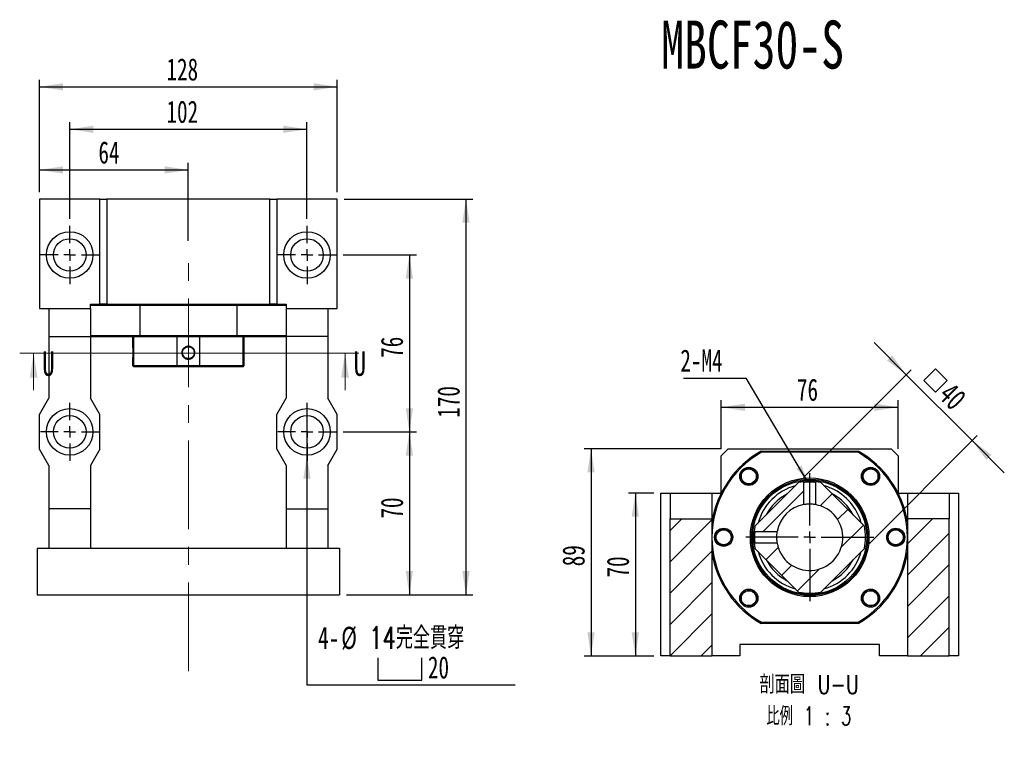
# Model space of a CAD drawing. Header units: millimetres. Extents: x 25 to 291, y 5 to 200.
# Tile 2 of 9: x 33 to 174, y 94 to 200. Entities that reach past the tile are written whole.
import ezdxf

# ---------------------------------------------------------------- set-up
doc = ezdxf.new("R2010")
doc.units = ezdxf.units.MM
doc.linetypes.add('CENTERX2', pattern=[20.32, 12.7, -2.54, 2.54, -2.54])
doc.layers.add('圖層0', color=7, linetype='Continuous')
doc.styles.add('SLDTEXTSTYLE0', font='TXT', dxfattribs={"width": 0.7})
doc.styles.add('SLDTEXTSTYLE1', font='TXT', dxfattribs={"width": 0.7, "bigfont": 'bigfont'})
doc.styles.add('SLDTEXTSTYLE2', font='TXT', dxfattribs={"width": 0.75})
doc.styles.add('SLDTEXTSTYLE3', font='TXT', dxfattribs={"width": 0.75, "bigfont": 'bigfont'})
doc.styles.add('SLDTEXTSTYLE4', font='TXT', dxfattribs={"width": 0.65625, "bigfont": 'bigfont'})
doc.dimstyles.new('SLDDIMSTYLE1', dxfattribs={"dimtxt": 0.18, "dimasz": 2.5, "dimexe": 0, "dimexo": 0.0625, "dimgap": 0, "dimtad": 0, "dimtih": 1, "dimtoh": 1, "dimdec": 0, "dimrnd": 1e-09, "dimzin": 0, "dimdsep": 46, "dimtxsty": 'Standard', "dimsah": 1, "dimcen": 0.09, "dimadec": 0, "dimazin": 0, "dimtfac": 2.5, "dimtdec": 0, "dimtofl": 0, "dimtmove": 0, "dimatfit": 3, "dimfxl": 1, "dimfrac": 2, "dimtolj": 1, "dimtzin": 0, "dimarcsym": 0})
doc.dimstyles.new('SLDDIMSTYLE2', dxfattribs={"dimtxt": 3.389974, "dimasz": 2.5, "dimexe": 0, "dimexo": 0.0625, "dimgap": 0.847493, "dimtad": 1, "dimlfac": 3, "dimrnd": 1e-09, "dimzin": 12, "dimdsep": 46, "dimtxsty": 'SLDTEXTSTYLE0', "dimsah": 1, "dimcen": 0.09, "dimadec": 0, "dimazin": 3, "dimtfac": 1, "dimtofl": 0, "dimtmove": 0, "dimatfit": 3, "dimfxl": 1, "dimfrac": 2, "dimtolj": 1, "dimtzin": 12, "dimarcsym": 0})
doc.dimstyles.new('SLDDIMSTYLE3', dxfattribs={"dimtxt": 3.389974, "dimasz": 2.5, "dimexe": 0, "dimexo": 0.0625, "dimgap": 0.847493, "dimtad": 0, "dimtih": 1, "dimtoh": 1, "dimlfac": 3, "dimrnd": 1e-09, "dimzin": 12, "dimdsep": 46, "dimtxsty": 'SLDTEXTSTYLE0', "dimblk1": 'NONE', "dimsah": 1, "dimcen": 0, "dimadec": 0, "dimazin": 3, "dimtfac": 1, "dimtmove": 0, "dimatfit": 3, "dimldrblk": 'NONE', "dimfxl": 1, "dimfrac": 2, "dimtolj": 1, "dimtzin": 12, "dimarcsym": 0})
doc.dimstyles.new('SLDDIMSTYLE4', dxfattribs={"dimtxt": 3.389974, "dimasz": 2.5, "dimexe": 0, "dimexo": 0.0625, "dimgap": 0.847493, "dimtad": 1, "dimlfac": 3, "dimrnd": 1e-09, "dimzin": 12, "dimdsep": 46, "dimtxsty": 'SLDTEXTSTYLE0', "dimsah": 1, "dimcen": 0.09, "dimadec": 0, "dimazin": 3, "dimtfac": 1, "dimtmove": 0, "dimatfit": 0, "dimfxl": 1, "dimfrac": 2, "dimtolj": 1, "dimtzin": 12, "dimarcsym": 0})

# ---------------------------------------------------------------- blocks, each defined once
blk = doc.blocks.new('_D_1')
at = {"layer": '圖層0', "color": 7}
for p, q in [((79.54, 140.51), (90.04, 140.51)), ((89.04, 140.51), (89.04, 117.18)), ((80.04, 117.18), (90.04, 117.18))]:
    blk.add_line(p, q, dxfattribs=at)
for points in [[(89.04, 140.51), (88.52, 137.12), (89.56, 137.12)], [(89.04, 117.18), (89.56, 120.57), (88.52, 120.57)]]:
    blk.add_solid(points, dxfattribs=at)
at = {"layer": '圖層0', "color": 7, "insert": (84.95, 128.09), "char_height": 3.175, "attachment_point": 1, "rotation": 90, "style": 'SLDTEXTSTYLE0'}
blk.add_mtext('70', dxfattribs=at)
blk = doc.blocks.new('_D_2')
at = {"layer": '圖層0', "color": 7}
for p, q in [((79.71, 173.84), (98.15, 173.84)), ((97.15, 173.84), (97.15, 117.18)), ((80.04, 117.18), (98.15, 117.18))]:
    blk.add_line(p, q, dxfattribs=at)
for points in [[(97.15, 173.84), (96.63, 170.45), (97.68, 170.45)], [(97.15, 117.18), (97.68, 120.57), (96.63, 120.57)]]:
    blk.add_solid(points, dxfattribs=at)
at = {"layer": '圖層0', "color": 7, "insert": (93.06, 142.53), "char_height": 3.175, "attachment_point": 1, "rotation": 90, "style": 'SLDTEXTSTYLE0'}
blk.add_mtext('170', dxfattribs=at)
blk = doc.blocks.new('_D_3')
at = {"layer": '圖層0', "color": 7}
for p, q in [((36.04, 174.84), (36.04, 179.02)), ((36.04, 178.02), (57.37, 178.02)), ((57.37, 167.86), (57.37, 179.02))]:
    blk.add_line(p, q, dxfattribs=at)
for points in [[(36.04, 178.02), (39.43, 177.5), (39.43, 178.54)], [(57.37, 178.02), (53.98, 178.54), (53.98, 177.5)]]:
    blk.add_solid(points, dxfattribs=at)
at = {"layer": '圖層0', "color": 7, "insert": (44.49, 182.11), "char_height": 3.175, "attachment_point": 1, "style": 'SLDTEXTSTYLE0'}
blk.add_mtext('64', dxfattribs=at)
blk = doc.blocks.new('_D_4')
at = {"layer": '圖層0', "color": 7}
for p, q in [((36.04, 174.84), (36.04, 190.92)), ((78.71, 174.84), (78.71, 190.92)), ((36.04, 189.92), (78.71, 189.92))]:
    blk.add_line(p, q, dxfattribs=at)
for points in [[(36.04, 189.92), (39.43, 189.4), (39.43, 190.44)], [(78.71, 189.92), (75.32, 190.44), (75.32, 189.4)]]:
    blk.add_solid(points, dxfattribs=at)
at = {"layer": '圖層0', "color": 7, "insert": (54.24, 194.01), "char_height": 3.175, "attachment_point": 1, "style": 'SLDTEXTSTYLE0'}
blk.add_mtext('128', dxfattribs=at)
blk = doc.blocks.new('SW_SYMBOL_HOLE_SPOT')
at = {"layer": '圖層0', "color": 0}
for p, q in [((0, 875), (0, 75)), ((1600, 75), (1600, 875)), ((0, 75), (1600, 75))]:
    blk.add_line(p, q, dxfattribs=at)
blk = doc.blocks.new('_D_5')
at = {"layer": '圖層0'}
for p, q in [((74.37, 143.84), (74.37, 137.18)), ((74.37, 137.18), (74.37, 104.28)), ((74.37, 104.28), (104.21, 104.28))]:
    blk.add_line(p, q, dxfattribs=at)
blk.add_solid([(74.37, 137.18), (73.85, 133.79), (74.9, 133.79)], dxfattribs=at)
at = {"layer": '圖層0', "xscale": 0.003964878, "yscale": 0.003964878, "zscale": 0.003964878}
blk.add_blockref('SW_SYMBOL_HOLE_SPOT', (84.5, 104.67), dxfattribs=at)
at = {"layer": '圖層0', "char_height": 3.175, "attachment_point": 1}
for s, insert, style in [('14\\M+18AAE\\M+19153\\M+18AD1\\M+190FA', (83.3, 112.6), 'SLDTEXTSTYLE1'), ('4-', (75.96, 112.6), 'SLDTEXTSTYLE0'), ('%%c', (79.28, 112.6), 'SLDTEXTSTYLE0'), ('20', (91.7, 108.37), 'SLDTEXTSTYLE0')]:
    blk.add_mtext(s, dxfattribs=dict(at, insert=insert, style=style))
blk = doc.blocks.new('_NONE')
blk = doc.blocks.new('_D_6')
at = {"layer": '圖層0', "color": 7}
for p, q in [((40.37, 171.01), (40.37, 184.84)), ((74.37, 171.01), (74.37, 184.84)), ((40.37, 183.84), (74.37, 183.84))]:
    blk.add_line(p, q, dxfattribs=at)
for points in [[(40.37, 183.84), (43.76, 183.32), (43.76, 184.36)], [(74.37, 183.84), (70.98, 184.36), (70.98, 183.32)]]:
    blk.add_solid(points, dxfattribs=at)
at = {"layer": '圖層0', "color": 7, "insert": (54.24, 187.94), "char_height": 3.175, "attachment_point": 1, "style": 'SLDTEXTSTYLE0'}
blk.add_mtext('102', dxfattribs=at)
blk = doc.blocks.new('_D_7')
at = {"layer": '圖層0', "color": 7}
for p, q in [((79.54, 165.84), (90.04, 165.84)), ((89.04, 165.84), (89.04, 140.51)), ((79.54, 140.51), (90.04, 140.51))]:
    blk.add_line(p, q, dxfattribs=at)
for points in [[(89.04, 165.84), (88.52, 162.45), (89.56, 162.45)], [(89.04, 140.51), (89.56, 143.9), (88.52, 143.9)]]:
    blk.add_solid(points, dxfattribs=at)
at = {"layer": '圖層0', "color": 7, "insert": (84.95, 151.11), "char_height": 3.175, "attachment_point": 1, "rotation": 90, "style": 'SLDTEXTSTYLE0'}
blk.add_mtext('76', dxfattribs=at)
blk = doc.blocks.new('SW_CENTERMARKSYMBOL_2')
at = {"layer": '圖層0', "color": 0}
for p, q in [((0, 1.67), (0, 4.17)), ((-1.67, 0), (-4.17, 0)), ((0, 0), (-0.83, 0)), ((0, 0), (0, 0.83)), ((0, 0), (0, -0.83)), ((0, 0), (0.83, 0)), ((1.67, 0), (4.17, 0)), ((0, -1.67), (0, -4.17))]:
    blk.add_line(p, q, dxfattribs=at)
blk = doc.blocks.new('SW_CENTERMARKSYMBOL_3')
at = {"layer": '圖層0', "color": 0}
for p, q in [((0, 1.67), (0, 4.17)), ((-1.67, 0), (-4.17, 0)), ((0, 0), (-0.83, 0)), ((0, 0), (0, 0.83)), ((0, 0), (0, -0.83)), ((0, 0), (0.83, 0)), ((1.67, 0), (4.17, 0)), ((0, -1.67), (0, -4.17))]:
    blk.add_line(p, q, dxfattribs=at)
blk = doc.blocks.new('SW_CENTERMARKSYMBOL_4')
at = {"layer": '圖層0', "color": 0}
for p, q in [((0, 1.67), (0, 4.17)), ((-1.67, 0), (-4.17, 0)), ((0, 0), (-0.83, 0)), ((0, 0), (0, 0.83)), ((0, 0), (0, -0.83)), ((0, 0), (0.83, 0)), ((1.67, 0), (4.17, 0)), ((0, -1.67), (0, -4.17))]:
    blk.add_line(p, q, dxfattribs=at)
blk = doc.blocks.new('SW_CENTERMARKSYMBOL_5')
at = {"layer": '圖層0', "color": 0}
for p, q in [((0, 1.67), (0, 4.17)), ((-1.67, 0), (-4.17, 0)), ((0, 0), (-0.83, 0)), ((0, 0), (0, 0.83)), ((0, 0), (0, -0.83)), ((0, 0), (0.83, 0)), ((1.67, 0), (4.17, 0)), ((0, -1.67), (0, -4.17))]:
    blk.add_line(p, q, dxfattribs=at)
blk = doc.blocks.new('_D_8')
at = {"layer": '圖層0', "color": 7}
for p, q in [((124.07, 131.74), (120.42, 131.74)), ((121.42, 131.74), (121.42, 108.41)), ((124.07, 108.41), (120.42, 108.41))]:
    blk.add_line(p, q, dxfattribs=at)
for points in [[(121.42, 131.74), (120.9, 128.35), (121.94, 128.35)], [(121.42, 108.41), (121.94, 111.8), (120.9, 111.8)]]:
    blk.add_solid(points, dxfattribs=at)
at = {"layer": '圖層0', "color": 7, "insert": (117.33, 119.65), "char_height": 3.175, "attachment_point": 1, "rotation": 90, "style": 'SLDTEXTSTYLE0'}
blk.add_mtext('70', dxfattribs=at)
blk = doc.blocks.new('_D_9')
at = {"layer": '圖層0', "color": 7}
for p, q in [((133.73, 138.08), (114.07, 138.08)), ((115.07, 138.08), (115.07, 108.41)), ((124.07, 108.41), (114.07, 108.41))]:
    blk.add_line(p, q, dxfattribs=at)
for points in [[(115.07, 138.08), (114.55, 134.69), (115.59, 134.69)], [(115.07, 108.41), (115.59, 111.8), (114.55, 111.8)]]:
    blk.add_solid(points, dxfattribs=at)
at = {"layer": '圖層0', "color": 7, "insert": (110.97, 121.26), "char_height": 3.175, "attachment_point": 1, "rotation": 90, "style": 'SLDTEXTSTYLE0'}
blk.add_mtext('89', dxfattribs=at)
blk = doc.blocks.new('_D_10')
at = {"layer": '圖層0', "color": 7}
for p, q in [((133.73, 138.08), (133.73, 145.03)), ((133.73, 144.03), (159.07, 144.03)), ((159.07, 138.08), (159.07, 145.03))]:
    blk.add_line(p, q, dxfattribs=at)
for points in [[(133.73, 144.03), (137.12, 143.51), (137.12, 144.56)], [(159.07, 144.03), (155.68, 144.56), (155.68, 143.51)]]:
    blk.add_solid(points, dxfattribs=at)
at = {"layer": '圖層0', "color": 7, "insert": (144.58, 148.13), "char_height": 3.175, "attachment_point": 1, "style": 'SLDTEXTSTYLE0'}
blk.add_mtext('76', dxfattribs=at)
blk = doc.blocks.new('SW_SYMBOL_MOD_BOX')
at = {"layer": '圖層0', "color": 0}
for p, q in [((200, 200), (200, 800)), ((200, 800), (800, 800)), ((800, 800), (800, 200)), ((200, 200), (800, 200))]:
    blk.add_line(p, q, dxfattribs=at)
blk = doc.blocks.new('_D_11')
at = {"layer": '圖層0', "color": 7}
for p, q in [((160.25, 148.69), (155.64, 153.3)), ((145.52, 133.96), (160.96, 149.4)), ((160.25, 148.69), (169.68, 139.26)), ((154.95, 124.53), (170.39, 139.97)), ((169.68, 139.26), (174.29, 134.65))]:
    blk.add_line(p, q, dxfattribs=at)
for points in [[(160.25, 148.69), (158.22, 151.46), (157.49, 150.72)], [(169.68, 139.26), (171.71, 136.5), (172.45, 137.23)]]:
    blk.add_solid(points, dxfattribs=at)
at = {"layer": '圖層0', "color": 7, "xscale": 0.003964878, "yscale": 0.003964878, "zscale": 0.003964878, "rotation": 315}
blk.add_blockref('SW_SYMBOL_MOD_BOX', (161.63, 147.87), dxfattribs=at)
at = {"layer": '圖層0', "color": 7, "insert": (166.94, 147.79), "char_height": 3.175, "attachment_point": 1, "rotation": 315, "style": 'SLDTEXTSTYLE0'}
blk.add_mtext('40', dxfattribs=at)
blk = doc.blocks.new('SW_NOTE_1')
at = {"layer": '圖層0', "color": 0, "char_height": 2.6458, "attachment_point": 2}
for s, insert, style in [('\\M+19655\\M+196CA\\M+19AA4 U-U', (8.6, 3.41), 'SLDTEXTSTYLE3'), ('\\M+194E4\\M+197E1 1 : 3', (8.56, -1.12), 'SLDTEXTSTYLE4')]:
    blk.add_mtext(s, dxfattribs=dict(at, insert=insert, style=style))
blk = doc.blocks.new('SW_NOTE_2')
at = {"layer": '圖層0', "color": 0}
blk.add_line((-8.96, 0), (0, 0), dxfattribs=at)
at = {"layer": '圖層0', "color": 0, "insert": (-9.41, 4.11), "char_height": 3.175, "attachment_point": 1, "style": 'SLDTEXTSTYLE0'}
blk.add_mtext('2-M4', dxfattribs=at)
blk = doc.blocks.new('SW_CENTERMARKSYMBOL_6')
at = {"layer": '圖層0', "color": 0}
for p, q in [((0, 1.67), (0, 9.17)), ((-1.67, 0), (-9.17, 0)), ((0, 0), (-0.83, 0)), ((0, 0), (0, 0.83)), ((0, 0), (0, -0.83)), ((0, 0), (0.83, 0)), ((1.67, 0), (9.17, 0)), ((0, -1.67), (0, -9.17))]:
    blk.add_line(p, q, dxfattribs=at)

msp = doc.modelspace()

# ---------------------------------------------------------------- hatches: boundary and pattern name
at = {"layer": '圖層0', "linetype": 'Continuous', "lineweight": 18}
h = msp.add_hatch(dxfattribs=at)
h.set_pattern_fill('ANSI31', color=256, style=0)
edge = h.paths.add_edge_path(flags=0)
edge.add_spline(control_points=[(138.4563, 126.35), (138.4711, 126.3352), (138.4858, 126.3204), (138.5006, 126.3056), (138.5082, 126.298), (138.5158, 126.2904), (138.5234, 126.2828), (138.531, 126.2752), (138.5385, 126.2676), (138.5461, 126.26)], knot_values=[0, 0, 0, 0, 0.0001883, 0.0001883, 0.0001883, 0.0002849, 0.0002849, 0.0002849, 0.00038151, 0.00038151, 0.00038151, 0.00038151], weights=[1, 1, 1, 1, 1, 1, 1, 1, 1, 1], degree=3, periodic=0)
edge.add_line((138.5461, 126.26), (141.7275, 126.2601))
edge.add_arc((146.4011, 125.4115), 4.75, 100.290226, 169.709774, ccw=False)
edge.add_line((145.5525, 130.0851), (145.5525, 133.2665))
edge.add_spline(control_points=[(145.5525, 133.2665), (145.5378, 133.2813), (145.523, 133.296), (145.5082, 133.3108), (145.5006, 133.3184), (145.493, 133.326), (145.4854, 133.3336), (145.4778, 133.3412), (145.4702, 133.3487), (145.4626, 133.3563)], knot_values=[0, 0, 0, 0, 0.00018829, 0.00018829, 0.00018829, 0.0002849, 0.0002849, 0.0002849, 0.00038151, 0.00038151, 0.00038151, 0.00038151], weights=[1, 1, 1, 1, 1, 1, 1, 1, 1, 1], degree=3, periodic=0)
edge.add_arc((146.4011, 125.4115), 8, 96.736461, 101.44269)
edge.add_line((144.814, 133.2525), (138.5601, 126.9986))
edge.add_arc((146.4011, 125.4115), 8, 168.55731, 173.262657)
h = msp.add_hatch(dxfattribs=at)
h.set_pattern_fill('ANSI31', color=256, style=0)
edge = h.paths.add_edge_path(flags=0)
edge.add_line((138.5601, 123.8244), (144.814, 117.5706))
edge.add_arc((146.4011, 125.4115), 8, 258.55731, 281.44269)
edge.add_line((147.9882, 117.5706), (154.242, 123.8244))
edge.add_arc((146.4011, 125.4115), 8, 348.55731, 371.44269)
edge.add_line((154.242, 126.9986), (147.9882, 133.2525))
edge.add_arc((146.4011, 125.4115), 8, 78.55731, 83.262883)
edge.add_spline(control_points=[(147.3396, 133.3563), (147.3247, 133.3415), (147.3099, 133.3268), (147.2951, 133.312), (147.2875, 133.3044), (147.2799, 133.2968), (147.2723, 133.2892), (147.2647, 133.2816), (147.2571, 133.2741), (147.2495, 133.2665)], knot_values=[0, 0, 0, 0, 0.0001883, 0.0001883, 0.0001883, 0.0002849, 0.0002849, 0.0002849, 0.00038151, 0.00038151, 0.00038151, 0.00038151], weights=[1, 1, 1, 1, 1, 1, 1, 1, 1, 1], degree=3, periodic=0)
edge.add_line((147.2495, 133.2665), (147.2496, 130.0851))
edge.add_arc((146.4011, 125.4115), 4.75, -169.709774, 79.709774, ccw=False)
edge.add_line((141.7275, 124.563), (138.5461, 124.563))
edge.add_spline(control_points=[(138.5461, 124.563), (138.5313, 124.5483), (138.5166, 124.5335), (138.5018, 124.5187), (138.4942, 124.5111), (138.4866, 124.5035), (138.479, 124.4959), (138.4714, 124.4883), (138.4639, 124.4807), (138.4563, 124.4731)], knot_values=[0, 0, 0, 0, 0.0001883, 0.0001883, 0.0001883, 0.0002849, 0.0002849, 0.0002849, 0.00038151, 0.00038151, 0.00038151, 0.00038151], weights=[1, 1, 1, 1, 1, 1, 1, 1, 1, 1], degree=3, periodic=0)
edge.add_arc((146.4011, 125.4115), 8, 186.736658, 191.44269)
h = msp.add_hatch(dxfattribs=at)
h.set_pattern_fill('ANSI31', color=256, style=0)
h.paths.add_polyline_path([(126.4011, 128.0782), (126.4011, 108.4115), (132.4011, 108.4115), (132.4011, 128.0782)], flags=0)
h = msp.add_hatch(dxfattribs=at)
h.set_pattern_fill('ANSI31', color=256, style=0)
h.paths.add_polyline_path([(166.4011, 128.0782), (160.4011, 128.0782), (160.4011, 108.4115), (166.4011, 108.4115)], flags=0)

# ---------------------------------------------------------------- linework, layer by layer
at = {"color": 7, "linetype": 'Continuous', "lineweight": 25}
for p, q in [((36.0409, 173.8427), (36.0409, 158.1761)), ((44.7076, 173.8427), (36.0409, 173.8427)), ((44.7076, 158.7927), (44.7076, 173.8427)), ((44.7076, 173.8427), (45.7076, 173.8427)), ((69.0409, 173.8427), (45.7076, 173.8427)), ((45.7076, 173.8427), (45.7076, 158.7927)), ((69.0409, 158.7927), (69.0409, 173.8427)), ((69.0409, 173.8427), (70.0409, 173.8427)), ((70.0409, 173.8427), (70.0409, 158.7927)), ((78.7076, 173.8427), (70.0409, 173.8427)), ((78.7076, 158.1761), (78.7076, 173.8427)), ((36.0409, 158.1761), (37.3743, 158.1761)), ((37.3743, 158.1761), (43.3743, 158.1761)), ((37.3743, 158.1761), (37.3743, 154.1761)), ((43.3743, 158.1761), (43.3743, 158.7927)), ((43.3743, 158.7927), (44.7076, 158.7927)), ((50.4041, 158.6261), (43.3743, 158.6261)), ((43.3743, 158.1761), (43.3743, 154.1761)), ((45.7076, 158.7927), (44.7076, 158.7927)), ((45.7076, 158.7927), (69.0409, 158.7927)), ((50.4041, 158.6261), (50.4041, 154.2927)), ((64.3444, 158.6261), (50.4041, 158.6261)), ((64.3444, 154.2927), (64.3444, 158.6261)), ((71.3743, 158.6261), (64.3444, 158.6261)), ((70.0409, 158.7927), (69.0409, 158.7927)), ((70.0409, 158.7927), (71.3743, 158.7927)), ((71.3743, 158.7927), (71.3743, 158.1761)), ((71.3743, 158.1761), (77.3743, 158.1761)), ((71.3743, 158.1761), (71.3743, 154.1761)), ((77.3743, 158.1761), (78.7076, 158.1761)), ((77.3743, 158.1761), (77.3743, 154.1761)), ((37.3743, 154.1761), (43.3743, 154.1761)), ((37.3743, 154.1761), (37.3743, 145.3427)), ((43.3743, 154.2927), (50.4041, 154.2927)), ((43.3743, 154.1761), (43.3743, 145.3427)), ((50.4481, 154.1261), (43.3743, 154.1261)), ((49.3743, 154.1261), (49.3743, 152.772)), ((49.5333, 154.1261), (49.5333, 150.0094)), ((50.4041, 154.2927), (64.3444, 154.2927)), ((64.3005, 154.1261), (50.4481, 154.1261)), ((55.7872, 150.0094), (55.7872, 154.1261)), ((58.9614, 154.1261), (58.9614, 150.0094)), ((71.3743, 154.1261), (64.3005, 154.1261)), ((64.3444, 154.2927), (71.3743, 154.2927)), ((65.2152, 150.0094), (65.2152, 154.1261)), ((65.3743, 150.0094), (65.3743, 154.1261)), ((77.3743, 154.1761), (71.3743, 154.1761)), ((71.3743, 154.1761), (71.3743, 145.3427)), ((77.3743, 154.1761), (77.3743, 145.3427)), ((49.3743, 150.9137), (49.3743, 150.0094)), ((49.3743, 150.0094), (49.5409, 149.8427)), ((49.3743, 150.0094), (49.5333, 150.0094)), ((49.5333, 150.0094), (55.7872, 150.0094)), ((49.6869, 149.8427), (49.5409, 149.8427)), ((55.8693, 149.8427), (49.6869, 149.8427)), ((55.7872, 150.0094), (58.9614, 150.0094)), ((58.8792, 149.8427), (55.8693, 149.8427)), ((65.0617, 149.8427), (58.8792, 149.8427)), ((58.9614, 150.0094), (65.2152, 150.0094)), ((65.2076, 149.8427), (65.0617, 149.8427)), ((65.2076, 149.8427), (65.3743, 150.0094)), ((65.2152, 150.0094), (65.3743, 150.0094)), ((36.0409, 143.0094), (37.3743, 145.3427)), ((44.7076, 143.0094), (43.3743, 145.3427)), ((70.0409, 143.0094), (71.3743, 145.3427)), ((78.7076, 143.0094), (77.3743, 145.3427)), ((36.0409, 138.0094), (36.0409, 143.0094)), ((44.7076, 138.0094), (44.7076, 143.0094)), ((70.0409, 138.0094), (70.0409, 143.0094)), ((78.7076, 138.0094), (78.7076, 143.0094)), ((37.3743, 135.6761), (36.0409, 138.0094)), ((44.7076, 138.0094), (43.3743, 135.6761)), ((70.0409, 138.0094), (71.3743, 135.6761)), ((77.3743, 135.6761), (78.7076, 138.0094)), ((134.7344, 138.0782), (133.7344, 137.0782)), ((133.7344, 131.7558), (133.7344, 137.0782)), ((134.7344, 138.0782), (158.0677, 138.0782)), ((139.4309, 137.7449), (153.3712, 137.7449)), ((153.3273, 137.5782), (139.4749, 137.5782)), ((159.0677, 137.0782), (158.0677, 138.0782)), ((159.0677, 137.0782), (159.0677, 131.7558)), ((37.3743, 135.6761), (37.3743, 129.5094)), ((43.3743, 135.6761), (43.3743, 129.5094)), ((71.3743, 135.6761), (71.3743, 129.5094)), ((77.3743, 135.6761), (77.3743, 129.5094)), ((138.1472, 133.128), (137.9381, 133.0374)), ((138.5601, 126.9986), (144.814, 133.2525)), ((145.5525, 130.0851), (145.5525, 133.2665)), ((147.2496, 133.2665), (147.2496, 130.0851)), ((147.9882, 133.2525), (154.242, 126.9986)), ((154.1175, 133.6654), (154.0445, 133.834)), ((125.0677, 108.4115), (125.0677, 131.7449)), ((125.0677, 131.7449), (126.4011, 131.7449)), ((126.4011, 131.7449), (132.4011, 131.7449)), ((126.4011, 131.7449), (126.4011, 128.0782)), ((132.4011, 131.7449), (132.4011, 128.0782)), ((132.4011, 131.7449), (133.7289, 131.7449)), ((159.0732, 131.7449), (160.4011, 131.7449)), ((160.4011, 131.7449), (166.4011, 131.7449)), ((160.4011, 131.7449), (160.4011, 128.0782)), ((166.4011, 131.7449), (166.4011, 128.0782)), ((166.4011, 131.7449), (167.7344, 131.7449)), ((167.7344, 131.7449), (167.7344, 108.4115)), ((43.3743, 129.5094), (37.3743, 129.5094)), ((37.3743, 129.5094), (37.3743, 123.8427)), ((43.3743, 129.5094), (43.3743, 123.8427)), ((71.3743, 129.5094), (77.3743, 129.5094)), ((71.3743, 129.5094), (71.3743, 123.8427)), ((77.3743, 129.5094), (77.3743, 123.8427)), ((126.4011, 128.0782), (132.4011, 128.0782)), ((126.4011, 108.4115), (126.4011, 128.0782)), ((132.4011, 128.0782), (132.4011, 108.4115)), ((160.4011, 128.0782), (160.4011, 108.4115)), ((166.4011, 128.0782), (160.4011, 128.0782)), ((166.4011, 108.4115), (166.4011, 128.0782)), ((138.4531, 126.3218), (138.4563, 126.3502)), ((138.5461, 126.2601), (141.7275, 126.2601)), ((157.6938, 125.7916), (157.7552, 125.9467)), ((135.1083, 125.0315), (135.0157, 124.7973)), ((141.7275, 124.563), (138.5461, 124.563)), ((35.7076, 123.8427), (35.7076, 117.1761)), ((35.7076, 123.8427), (79.0409, 123.8427)), ((79.0409, 123.8427), (79.0409, 117.1761)), ((144.814, 117.5706), (138.5601, 123.8244)), ((154.242, 123.8244), (147.9882, 117.5706)), ((35.7076, 117.1761), (79.0409, 117.1761)), ((138.6846, 117.1576), (138.7687, 116.9637)), ((154.655, 117.6951), (154.7957, 117.7561)), ((153.3712, 113.0782), (139.4309, 113.0782)), ((139.4749, 113.2449), (153.3273, 113.2449)), ((156.4011, 110.0782), (136.4011, 110.0782)), ((136.4011, 110.0782), (136.4011, 108.4115)), ((156.4011, 108.4115), (156.4011, 110.0782)), ((126.4011, 108.4115), (125.0677, 108.4115)), ((126.4011, 108.4115), (132.4011, 108.4115)), ((136.4011, 108.4115), (132.4011, 108.4115)), ((160.4011, 108.4115), (156.4011, 108.4115)), ((160.4011, 108.4115), (166.4011, 108.4115)), ((167.7344, 108.4115), (166.4011, 108.4115))]:
    msp.add_line(p, q, dxfattribs=at)
at = {"color": 7, "linetype": 'Continuous', "lineweight": 18}
for p, q in [((81.8247, 151.7925), (33.2065, 151.7925)), ((35.2065, 146.4725), (35.2065, 151.7925)), ((79.8247, 146.4725), (79.8247, 151.7925))]:
    msp.add_line(p, q, dxfattribs=at)
at = {"color": 7, "linetype": 'Continuous', "lineweight": 25, "flags": 128}
for points in [[(145.4626, 133.3563), (145.4854, 133.3336), (145.5082, 133.3108), (145.5526, 133.2665)], [(147.2495, 133.2665), (147.2723, 133.2892), (147.2951, 133.312), (147.3395, 133.3563)], [(138.5461, 126.26), (138.5234, 126.2828), (138.5006, 126.3056), (138.4563, 126.35)], [(138.4563, 124.4731), (138.479, 124.4959), (138.5018, 124.5187), (138.5461, 124.5631)]]:
    msp.add_lwpolyline(points, dxfattribs=at)
at = {"color": 7, "linetype": 'Continuous', "lineweight": 25}
for centre, radius in [((40.3743, 165.8427), 3.3333), ((40.3743, 165.8427), 2.3333), ((74.3743, 165.8427), 3.3333), ((74.3743, 165.8427), 2.3333), ((40.3743, 140.5094), 3.3333), ((40.3743, 140.5094), 2.3333), ((74.3743, 140.5094), 3.3333), ((74.3743, 140.5094), 2.3333), ((137.6801, 134.1325), 1.3), ((137.6801, 134.1325), 1.1333), ((137.6801, 134.1325), 1.0667), ((155.122, 134.1325), 1.3), ((155.122, 134.1325), 1.1333), ((155.122, 134.1325), 1.0667), ((146.4011, 125.4115), 8.5), ((146.4011, 125.4115), 8.3333), ((146.4011, 125.4115), 8.1667), ((134.0677, 125.4115), 1.3), ((134.0677, 125.4115), 1.1333), ((134.0677, 125.4115), 1.0667), ((158.7344, 125.4115), 1.3), ((158.7344, 125.4115), 1.1333), ((158.7344, 125.4115), 1.0667), ((137.6801, 116.6906), 1.3), ((137.6801, 116.6906), 1.1333), ((137.6801, 116.6906), 1.0667), ((155.122, 116.6906), 1.3), ((155.122, 116.6906), 1.1333), ((155.122, 116.6906), 1.0667)]:
    msp.add_circle(centre, radius, dxfattribs=at)
for radius, start, end in [(14.1667, 119.472932, 171.202589), (14, 119.651845, 240.348155), (14, 299.651845, 60.348155), (14.1667, 8.797411, 60.527068), (7.6667, 105.408154, 164.591846), (8, 96.736733, 101.44269), (8, 78.55731, 83.262883), (7.6667, 65.495947, 74.591846), (7, 117.24721, 152.75279), (7.6667, 15.408154, 65.495947), (7, 27.24721, 62.75279), (4.75, 100.290226, 169.709774), (4.75, 190.290226, 79.709774), (8, 168.55731, 173.262657), (8, 348.55731, 11.44269), (8, 186.736931, 191.44269), (14.1667, 188.797411, 240.527068), (7.6667, 195.408154, 254.591846), (7.6667, 285.408154, 344.591846), (14.1667, 299.472932, 351.202589), (7, 207.24721, 242.75279), (7, 297.24721, 332.75279), (8, 258.55731, 281.44269)]:
    msp.add_arc((146.4011, 125.4115), radius, start, end, dxfattribs=at)
for points in [[(50.4041, 158.6261), (50.4187, 158.6816), (50.4334, 158.7372), (50.4481, 158.7927)], [(64.3005, 158.7927), (64.3152, 158.7372), (64.3298, 158.6816), (64.3444, 158.6261)], [(50.4481, 154.1261), (50.4334, 154.1816), (50.4187, 154.2372), (50.4041, 154.2927)], [(64.3444, 154.2927), (64.3298, 154.2372), (64.3152, 154.1816), (64.3005, 154.1261)], [(49.5333, 150.0094), (49.5844, 149.9538), (49.6356, 149.8983), (49.6869, 149.8427)], [(55.8693, 149.8427), (55.842, 149.8983), (55.8146, 149.9538), (55.7872, 150.0094)], [(58.9614, 150.0094), (58.9339, 149.9538), (58.9065, 149.8983), (58.8792, 149.8427)], [(65.2152, 150.0094), (65.1641, 149.9538), (65.1129, 149.8983), (65.0617, 149.8427)], [(139.4749, 137.5782), (139.4602, 137.6338), (139.4455, 137.6893), (139.4309, 137.7449)], [(153.3712, 137.7449), (153.3566, 137.6893), (153.342, 137.6338), (153.3273, 137.5782)], [(139.4749, 113.2449), (139.4602, 113.1893), (139.4455, 113.1338), (139.4309, 113.0782)], [(153.3712, 113.0782), (153.3566, 113.1338), (153.342, 113.1893), (153.3273, 113.2449)]]:
    msp.add_open_spline(points, degree=3, dxfattribs=at)
for points, knots in [([(49.3743, 152.772), (49.376, 152.7576), (49.3794, 152.7288), (49.4021, 152.5162), (49.4234, 152.2081), (49.4328, 151.8426), (49.4234, 151.4772), (49.4021, 151.1693), (49.3794, 150.9569), (49.376, 150.9281), (49.3743, 150.9137)], [0, 0, 0, 0, 0.1256467, 0.25098226, 0.37575216, 0.50006862, 0.6243401, 0.74897984, 0.87441812, 1, 1, 1, 1]), ([(57.3743, 150.9135), (57.3131, 150.9135), (57.19, 150.9256), (57.0126, 150.9798), (56.8485, 151.0654), (56.7055, 151.1814), (56.5881, 151.3227), (56.5015, 151.4851), (56.4466, 151.6606), (56.4283, 151.8428), (56.4464, 152.025), (56.5014, 152.2004), (56.588, 152.3627), (56.7053, 152.5039), (56.8484, 152.6199), (57.0129, 152.7055), (57.1907, 152.7599), (57.3751, 152.7779), (57.5595, 152.76), (57.7367, 152.7056), (57.9006, 152.6199), (58.0433, 152.5038), (58.1605, 152.3624), (58.2471, 152.2001), (58.302, 152.0246), (58.3202, 151.8423), (58.3019, 151.6599), (58.2467, 151.4845), (58.1599, 151.3222), (58.0426, 151.1809), (57.8997, 151.065), (57.7356, 150.9795), (57.5584, 150.9253), (57.4354, 150.9134), (57.3743, 150.9135)], [0, 0, 0, 0, 0.03124195, 0.06281392, 0.09434262, 0.12547436, 0.15651423, 0.18785726, 0.21912365, 0.2500195, 0.28085268, 0.31216198, 0.34344199, 0.37447936, 0.40558096, 0.43719113, 0.46886097, 0.50015565, 0.53137688, 0.56295657, 0.5944209, 0.62553336, 0.65656993, 0.68788738, 0.71917708, 0.7500748, 0.78093435, 0.81227192, 0.84356988, 0.87463656, 0.90571709, 0.93722744, 0.96879411, 1, 1, 1, 1]), ([(57.3743, 150.9927), (57.4361, 150.9927), (57.5722, 151.0076), (57.7829, 151.0843), (57.9845, 151.2321), (58.1325, 151.4337), (58.2093, 151.6447), (58.2349, 151.8774), (58.1862, 152.1618), (58.0161, 152.4303), (57.7837, 152.6006), (57.5729, 152.6776), (57.3397, 152.7035), (57.0548, 152.6546), (56.786, 152.4839), (56.6158, 152.2512), (56.5391, 152.0403), (56.5136, 151.8077), (56.5624, 151.5234), (56.7216, 151.2725), (56.9185, 151.1171), (57.0791, 151.0398), (57.2314, 151.0005), (57.3289, 150.9927), (57.3743, 150.9927)], [0, 0, 0, 0, 0.03481694, 0.07650069, 0.12505016, 0.17377331, 0.21549932, 0.25022617, 0.30480283, 0.37491635, 0.42350344, 0.46519079, 0.49997701, 0.55480831, 0.6249005, 0.67356806, 0.71525613, 0.74996288, 0.80452495, 0.87465652, 0.9118168, 0.94509263, 0.97448542, 1, 1, 1, 1]), ([(136.5651, 134.2331), (136.5626, 134.1294), (136.558, 133.9318), (136.6377, 133.7513), (136.6756, 133.6654)], [0, 0, 0, 0, 0.52473378, 1, 1, 1, 1]), ([(154.655, 135.137), (154.5229, 135.0757), (154.4038, 134.9884), (154.2074, 134.7743), (154.1306, 134.6476), (154.0314, 134.3748), (154.009, 134.2278), (154.0215, 133.9409), (154.0561, 133.7975), (154.1175, 133.6654)], [0, 0, 0, 0, 0.25, 0.25, 0.5, 0.5, 0.75, 0.75, 1, 1, 1, 1]), ([(155.1855, 135.2456), (155.0945, 135.2473), (154.9096, 135.2508), (154.7407, 135.1753), (154.655, 135.137)], [0, 0, 0, 0, 0.49245308, 1, 1, 1, 1]), ([(136.6756, 133.6654), (136.7369, 133.5334), (136.8242, 133.4143), (137.0383, 133.2179), (137.165, 133.1411), (137.4378, 133.0418), (137.5848, 133.0195), (137.8717, 133.032), (138.0151, 133.0666), (138.1472, 133.128)], [0, 0, 0, 0, 0.25, 0.25, 0.5, 0.5, 0.75, 0.75, 1, 1, 1, 1]), ([(145.4908, 133.3595), (145.5008, 133.3607), (145.5277, 133.3639), (145.7231, 133.3843), (146.0324, 133.4055), (146.4013, 133.4146), (146.7726, 133.4053), (147.0736, 133.3849), (147.2472, 133.3668), (147.2716, 133.364), (147.2729, 133.3639)], [0, 0, 0, 0, 0.08820851, 0.23795486, 0.38866202, 0.53997646, 0.690894, 0.84127688, 0.99111527, 1, 1, 1, 1]), ([(145.5743, 133.2695), (145.5632, 133.2679), (145.5481, 133.2658), (145.5516, 133.2664), (145.5525, 133.2665)], [0, 0, 0, 0, 0.72927871, 1, 1, 1, 1]), ([(147.251, 133.2663), (147.2416, 133.2679), (147.2264, 133.2704), (147.1266, 133.2817), (147.0082, 133.2936), (146.8571, 133.3057), (146.6563, 133.3164), (146.4016, 133.3239), (146.1468, 133.3165), (145.9452, 133.3057), (145.7948, 133.2937), (145.6732, 133.2815), (145.6239, 133.2758), (145.6006, 133.2731)], [0, 0, 0, 0, 0.122209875, 0.196888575, 0.280409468, 0.363726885, 0.438301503, 0.560786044, 0.683751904, 0.758484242, 0.841903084, 0.925373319, 1, 1, 1, 1]), ([(147.3112, 133.3595), (147.3254, 133.3579), (147.3442, 133.3558), (147.3405, 133.3562), (147.3396, 133.3563)], [0, 0, 0, 0, 0.74968099, 1, 1, 1, 1]), ([(147.2483, 130.0854), (147.2483, 130.0854), (147.2484, 130.0854), (147.1825, 130.0974), (147.0203, 130.1224), (146.7854, 130.1484), (146.5069, 130.1633), (146.2178, 130.1608), (145.951, 130.1423), (145.7325, 130.1155), (145.5894, 130.092), (145.5488, 130.0845), (145.5513, 130.0849), (145.5514, 130.0849)], [0, 0, 0, 0, 0.03457689, 0.14012253, 0.24626264, 0.3539175, 0.46167056, 0.56796824, 0.6735306, 0.78016336, 0.88806855, 0.99546162, 1, 1, 1, 1]), ([(138.4531, 124.5013), (138.4519, 124.5114), (138.4486, 124.5386), (138.4282, 124.7341), (138.4071, 125.0427), (138.398, 125.4112), (138.4073, 125.7822), (138.4277, 126.0838), (138.4458, 126.2576), (138.4486, 126.2821), (138.4487, 126.2835)], [0, 0, 0, 0, 0.08841905, 0.23825722, 0.38864744, 0.5394715, 0.6904029, 0.84096055, 0.9908387, 1, 1, 1, 1]), ([(138.5463, 126.2615), (138.5447, 126.2521), (138.5422, 126.2368), (138.5309, 126.137), (138.519, 126.0184), (138.5069, 125.8672), (138.4962, 125.6662), (138.4887, 125.4116), (138.4961, 125.1572), (138.5068, 124.9561), (138.5188, 124.8057), (138.5311, 124.6841), (138.5368, 124.6346), (138.5395, 124.6113)], [0, 0, 0, 0, 0.12232081, 0.19702637, 0.28059434, 0.36394771, 0.43858756, 0.56128968, 0.68387294, 0.75843511, 0.84169836, 0.92528269, 1, 1, 1, 1]), ([(141.7272, 126.2588), (141.7272, 126.2588), (141.7272, 126.2588), (141.7152, 126.1929), (141.6902, 126.0308), (141.6642, 125.7959), (141.6493, 125.5174), (141.6518, 125.2283), (141.6703, 124.9615), (141.6971, 124.743), (141.7206, 124.5999), (141.7281, 124.5592), (141.7277, 124.5618), (141.7277, 124.5619)], [0, 0, 0, 0, 0.03457689, 0.14012253, 0.24626264, 0.3539175, 0.46167056, 0.56796824, 0.6735306, 0.78016336, 0.88806855, 0.99546162, 1, 1, 1, 1]), ([(159.1144, 126.4521), (158.9776, 126.5021), (158.8317, 126.5246), (158.5415, 126.512), (158.3975, 126.4768), (158.1345, 126.3541), (158.0147, 126.2659), (157.8207, 126.0543), (157.7438, 125.9283), (157.6938, 125.7916)], [0, 0, 0, 0, 0.25, 0.25, 0.5, 0.5, 0.75, 0.75, 1, 1, 1, 1]), ([(159.7256, 125.9377), (159.7021, 125.9861), (159.6226, 126.1491), (159.4022, 126.3322), (159.1998, 126.4165), (159.1144, 126.4521)], [0, 0, 0, 0, 0.19625956, 0.66100601, 1, 1, 1, 1]), ([(133.0096, 125.0089), (133.0521, 124.9172), (133.1484, 124.7096), (133.3986, 124.4901), (133.602, 124.4063), (133.6877, 124.371)], [0, 0, 0, 0, 0.3138566, 0.71060497, 1, 1, 1, 1]), ([(133.6877, 124.371), (133.8245, 124.321), (133.9704, 124.2985), (134.2607, 124.311), (134.4046, 124.3463), (134.6676, 124.469), (134.7874, 124.5572), (134.9814, 124.7688), (135.0584, 124.8947), (135.1083, 125.0315)], [0, 0, 0, 0, 0.25, 0.25, 0.5, 0.5, 0.75, 0.75, 1, 1, 1, 1]), ([(138.5431, 124.5848), (138.5447, 124.5737), (138.5468, 124.5586), (138.5462, 124.5621), (138.5461, 124.563)], [0, 0, 0, 0, 0.72783972, 1, 1, 1, 1]), ([(138.1472, 115.686), (138.2792, 115.7474), (138.3983, 115.8347), (138.5947, 116.0488), (138.6715, 116.1755), (138.7708, 116.4483), (138.7931, 116.5953), (138.7806, 116.8821), (138.746, 117.0256), (138.6846, 117.1576)], [0, 0, 0, 0, 0.25, 0.25, 0.5, 0.5, 0.75, 0.75, 1, 1, 1, 1]), ([(156.1266, 117.1576), (156.0652, 117.2897), (155.9779, 117.4088), (155.7638, 117.6052), (155.6371, 117.682), (155.3643, 117.7812), (155.2173, 117.8036), (154.9305, 117.7911), (154.787, 117.7565), (154.655, 117.6951)], [0, 0, 0, 0, 0.25, 0.25, 0.5, 0.5, 0.75, 0.75, 1, 1, 1, 1]), ([(156.2127, 116.4212), (156.2231, 116.4526), (156.2734, 116.6048), (156.2443, 116.8696), (156.1615, 117.0722), (156.1266, 117.1576)], [0, 0, 0, 0, 0.13038632, 0.63322326, 1, 1, 1, 1]), ([(137.5355, 115.5733), (137.6542, 115.5699), (137.8669, 115.564), (138.0613, 115.6486), (138.1472, 115.686)], [0, 0, 0, 0, 0.55800537, 1, 1, 1, 1])]:
    msp.add_open_spline(points, degree=3, knots=knots, dxfattribs=at)
at = {"color": 7, "linetype": 'Continuous', "lineweight": 18}
for points in [[(35.2065, 151.7925), (34.6465, 148.2925), (35.7665, 148.2925)], [(79.8247, 151.7925), (79.2647, 148.2925), (80.3847, 148.2925)]]:
    msp.add_solid(points, dxfattribs=at)
at = {"layer": '圖層0', "color": 7, "linetype": 'CENTERX2', "lineweight": 18}
msp.add_line((57.3743, 106.2494), (57.3743, 166.8573), dxfattribs=at)

# ---------------------------------------------------------------- block references
at = {"layer": '圖層0', "color": 7}
for name, p in [('SW_CENTERMARKSYMBOL_5', (40.3743, 165.8427)), ('SW_CENTERMARKSYMBOL_4', (74.3743, 165.8427)), ('SW_NOTE_2', (137.2783, 148.1963)), ('SW_CENTERMARKSYMBOL_3', (40.3743, 140.5094)), ('SW_CENTERMARKSYMBOL_2', (74.3743, 140.5094)), ('SW_CENTERMARKSYMBOL_6', (146.4011, 125.4115))]:
    msp.add_blockref(name, p, dxfattribs=at)
at = {"layer": '圖層0'}
msp.add_blockref('SW_NOTE_1', (137.7286, 102.2688), dxfattribs=at)

# ---------------------------------------------------------------- texts
at = {"color": 7, "linetype": 'Continuous', "char_height": 3.5, "attachment_point": 1, "style": 'SLDTEXTSTYLE2'}
for insert in [(36.4281, 152.0302), (81.0464, 152.0302)]:
    msp.add_mtext('U', dxfattribs=dict(at, insert=insert))
at = {"layer": '圖層0', "color": 7, "insert": (125.1199, 199.4116), "char_height": 6.87917, "attachment_point": 1, "style": 'SLDTEXTSTYLE0'}
msp.add_mtext('MBCF30-S', dxfattribs=at)

# ---------------------------------------------------------------- dimensions: what is measured, and where the dimension line sits
at = {"layer": '圖層0', "color": 7}
for base, p1, p2, picture, middle in [((78.7076, 189.9211), (36.0409, 173.8427), (78.7076, 173.8427), '_D_4', (57.2189, 189.9211)), ((74.3743, 183.8427), (40.3743, 170.0094), (74.3743, 170.0094), '_D_6', (57.2189, 183.8427)), ((57.3743, 178.0167), (36.0409, 173.8427), (57.3743, 166.8573), '_D_3', (46.4821, 178.0167)), ((159.0677, 144.0349), (133.7344, 137.0782), (159.0677, 137.0782), '_D_10', (146.5701, 144.0349))]:
    dim = msp.add_linear_dim(base=base, p1=p1, p2=p2, dimstyle='SLDDIMSTYLE2', dxfattribs=at)
    dim.commit()
    dim.dimension.update_dxf_attribs({"geometry": picture, "text_midpoint": middle, "dimtype": 160})
for base, p1, p2, picture, middle in [((97.1539, 117.1761), (78.7076, 173.8427), (79.0409, 117.1761), '_D_2', (97.1539, 145.5094)), ((89.0409, 140.5094), (78.5409, 165.8427), (78.5409, 140.5094), '_D_7', (89.0409, 153.1014)), ((89.0409, 117.1761), (78.5409, 140.5094), (79.0409, 117.1761), '_D_1', (89.0409, 130.0739)), ((115.0677, 108.4115), (134.7344, 138.0782), (125.0677, 108.4115), '_D_9', (115.0677, 123.2449)), ((121.4201, 108.4115), (125.0677, 131.7449), (125.0677, 108.4115), '_D_8', (121.4201, 121.6369))]:
    dim = msp.add_linear_dim(base=base, p1=p1, p2=p2, angle=90, dimstyle='SLDDIMSTYLE2', dxfattribs=at)
    dim.commit()
    dim.dimension.update_dxf_attribs({"geometry": picture, "text_midpoint": middle, "dimtype": 160})
dim = msp.add_linear_dim(base=(169.6793, 139.2616), p1=(144.814, 133.2525), p2=(154.242, 123.8244), angle=315, text='{\\fGDT;o}<>', dimstyle='SLDDIMSTYLE4', dxfattribs=at)
dim.commit()
dim.dimension.update_dxf_attribs({"geometry": '_D_11', "text_midpoint": (164.1015, 144.8394), "dimtype": 160})
at = {"layer": '圖層0'}
dim = msp.add_diameter_dim_2p(p1=(74.3743, 143.8427), p2=(74.3743, 137.1761), text='4-%%c14完全貫穿\\P{\\fGDT;v}<>', dimstyle='SLDDIMSTYLE3', override={"dimpost": '<>'}, dxfattribs=at)
dim.commit()
dim.dimension.update_dxf_attribs({"geometry": '_D_5', "text_midpoint": (90.0846, 108.5098), "dimtype": 163})

# ---------------------------------------------------------------- leaders
at = {"layer": '圖層0', "color": 7}
msp.add_leader([(146.1565, 133.3159), (137.2783, 148.1963)], dimstyle='SLDDIMSTYLE1', dxfattribs=at)

doc.saveas('drawing.dxf')
